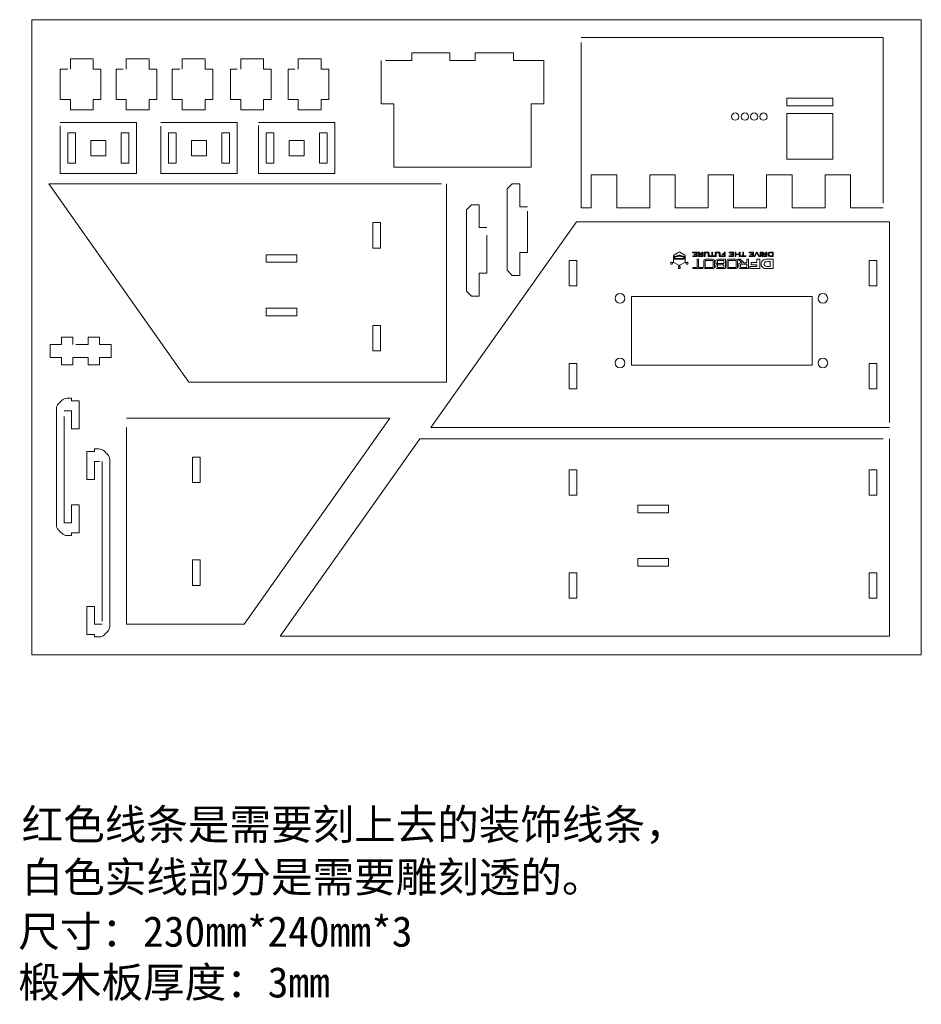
# Model space of a CAD drawing. Header units: inches. Extents: x -515 to 206, y -349 to 168.
# Tile 9 of 9: x -149 to 206, y -219 to 168. Entities that reach past the tile are written whole.
import ezdxf

# ---------------------------------------------------------------- set-up
doc = ezdxf.new("R2010")
doc.units = ezdxf.units.IN
doc.header["$MEASUREMENT"] = 0
doc.layers.add('_U+68F0_U+52EE_U+934A', color=7, linetype='Continuous')

# ---------------------------------------------------------------- blocks, each defined once
blk = doc.blocks.new('block 19')
at = {"layer": '_U+68F0_U+52EE_U+934A', "lineweight": 0}
for points in [[(190.89, 3.36), (8.55, 3.36), (-46.38, -74.33), (193.38, -74.33), (193.38, 3.36)], [(67.38, -8.88), (67.38, -18.88), (70.38, -18.88), (70.38, -8.88), (67.38, -8.88)], [(185.38, -8.88), (185.38, -18.88), (188.38, -18.88), (188.38, -8.88), (185.38, -8.88)], [(94.38, -25.74), (106.38, -25.74), (106.38, -22.74), (94.38, -22.74), (94.38, -25.74)], [(94.38, -46.74), (106.38, -46.74), (106.38, -43.74), (94.38, -43.74), (94.38, -46.74)], [(70.38, -49.4), (67.38, -49.4), (67.38, -59.4), (70.38, -59.4), (70.38, -49.4)], [(188.38, -49.4), (185.38, -49.4), (185.38, -59.4), (188.38, -59.4), (188.38, -49.4)]]:
    blk.add_lwpolyline(points, dxfattribs=at)
blk = doc.blocks.new('block 20')
at = {"layer": '_U+68F0_U+52EE_U+934A', "lineweight": 0}
for points in [[(17.11, 103.65), (-137.43, 103.65), (-82.28, 25.65), (19.05, 25.65), (19.05, 103.65)], [(-6.95, 88.42), (-9.95, 88.42), (-9.95, 78.42), (-6.95, 78.42), (-6.95, 88.42)], [(-51.89, 75.8), (-51.89, 72.8), (-39.89, 72.8), (-39.89, 75.8), (-51.89, 75.8)], [(-51.89, 54.8), (-51.89, 51.8), (-39.89, 51.8), (-39.89, 54.8), (-51.89, 54.8)], [(-6.95, 47.9), (-9.95, 47.9), (-9.95, 37.9), (-6.95, 37.9), (-6.95, 47.9)]]:
    blk.add_lwpolyline(points, dxfattribs=at)
blk = doc.blocks.new('block 21')
at = {"layer": '_U+68F0_U+52EE_U+934A', "lineweight": 0}
for points in [[(-106.82, 7.76), (-106.82, -69.57), (-60.55, -69.57), (-3.27, 11.43), (-106.82, 11.43)], [(-77.82, -13.82), (-80.82, -13.82), (-80.82, -3.82), (-77.82, -3.82), (-77.82, -13.82)], [(-77.82, -54.34), (-80.82, -54.34), (-80.82, -44.34), (-77.82, -44.34), (-77.82, -54.34)]]:
    blk.add_lwpolyline(points, dxfattribs=at)
blk = doc.blocks.new('block 39')
at = {"layer": '_U+68F0_U+52EE_U+934A', "lineweight": 0}
for points in [[(-93.32, 126.38), (-93.32, 107.76), (-63.32, 107.76), (-63.32, 127.76), (-93.32, 127.76)], [(-90.32, 111.76), (-87.32, 111.76), (-87.32, 123.76), (-90.32, 123.76), (-90.32, 111.76)], [(-81.32, 114.76), (-75.32, 114.76), (-75.32, 120.76), (-81.32, 120.76), (-81.32, 114.76)], [(-69.32, 111.76), (-66.32, 111.76), (-66.32, 123.76), (-69.32, 123.76), (-69.32, 111.76)]]:
    blk.add_lwpolyline(points, dxfattribs=at)
blk = doc.blocks.new('block 40')
at = {"layer": '_U+68F0_U+52EE_U+934A', "lineweight": 0}
for points in [[(-54.89, 126.65), (-54.89, 107.76), (-24.89, 107.76), (-24.89, 127.76), (-54.89, 127.76)], [(-51.89, 111.76), (-48.89, 111.76), (-48.89, 123.76), (-51.89, 123.76), (-51.89, 111.76)], [(-42.89, 114.76), (-36.89, 114.76), (-36.89, 120.76), (-42.89, 120.76), (-42.89, 114.76)], [(-30.89, 111.76), (-27.89, 111.76), (-27.89, 123.76), (-30.89, 123.76), (-30.89, 111.76)]]:
    blk.add_lwpolyline(points, dxfattribs=at)
blk = doc.blocks.new('block 41')
at = {"layer": '_U+68F0_U+52EE_U+934A', "lineweight": 0}
for points in [[(-132.94, 126.47), (-132.94, 107.76), (-102.94, 107.76), (-102.94, 127.76), (-132.94, 127.76)], [(-126.94, 123.76), (-129.94, 123.76), (-129.94, 111.76), (-126.94, 111.76), (-126.94, 123.76)], [(-114.94, 120.76), (-120.94, 120.76), (-120.94, 114.76), (-114.94, 114.76), (-114.94, 120.76)], [(-105.94, 123.76), (-108.94, 123.76), (-108.94, 111.76), (-105.94, 111.76), (-105.94, 123.76)]]:
    blk.add_lwpolyline(points, dxfattribs=at)
blk = doc.blocks.new('block 43')
at = {"layer": '_U+68F0_U+52EE_U+934A', "lineweight": 0}
for points in [[(193.38, 9.7), (193.38, 88.77), (70.17, 88.77), (12.89, 7.76), (193.38, 7.76)], [(70.38, 63.52), (70.38, 73.52), (67.38, 73.52), (67.38, 63.52), (70.38, 63.52)], [(188.38, 63.52), (188.38, 73.52), (185.38, 73.52), (185.38, 63.52), (188.38, 63.52)], [(162.88, 59.35), (91.88, 59.35), (91.88, 32.35), (162.88, 32.35), (162.88, 59.35)], [(67.38, 23), (70.38, 23), (70.38, 33), (67.38, 33), (67.38, 23)], [(185.38, 23), (188.38, 23), (188.38, 33), (185.38, 33), (185.38, 23)]]:
    blk.add_lwpolyline(points, dxfattribs=at)
for points in [[(89.23, 58.6), (89.23, 59.65), (88.38, 60.5), (87.33, 60.5), (86.28, 60.5), (85.43, 59.65), (85.43, 58.6), (85.43, 57.55), (86.28, 56.7), (87.33, 56.7), (88.38, 56.7), (89.23, 57.55), (89.23, 58.6)], [(169.03, 58.6), (169.03, 59.65), (168.18, 60.5), (167.13, 60.5), (166.08, 60.5), (165.23, 59.65), (165.23, 58.6), (165.23, 57.55), (166.08, 56.7), (167.13, 56.7), (168.18, 56.7), (169.03, 57.55), (169.03, 58.6)], [(89.23, 33.2), (89.23, 34.25), (88.38, 35.1), (87.33, 35.1), (86.28, 35.1), (85.43, 34.25), (85.43, 33.2), (85.43, 32.15), (86.28, 31.3), (87.33, 31.3), (88.38, 31.3), (89.23, 32.15), (89.23, 33.2)], [(169.03, 33.2), (169.03, 34.25), (168.18, 35.1), (167.13, 35.1), (166.08, 35.1), (165.23, 34.25), (165.23, 33.2), (165.23, 32.15), (166.08, 31.3), (167.13, 31.3), (168.18, 31.3), (169.03, 32.15), (169.03, 33.2)]]:
    blk.add_open_spline(points, degree=3, knots=[0, 0, 0, 0, 1, 1, 1, 2, 2, 2, 3, 3, 3, 4, 4, 4, 4], dxfattribs=at)
blk = doc.blocks.new('block 45')
at = {"layer": '_U+68F0_U+52EE_U+934A', "color": 1, "lineweight": 9}
for points in [[(117.65, 76.84), (117.65, 75.12), (115.93, 75.12), (115.93, 75.38), (117.33, 75.38), (117.33, 75.82), (116.48, 75.82), (116.48, 76.07), (117.33, 76.07), (117.33, 76.59), (115.91, 76.59), (115.91, 76.84), (117.65, 76.84)], [(123.4, 75.38), (123.4, 76.84), (123.73, 76.84), (123.73, 75.38), (124.54, 75.38), (124.54, 75.12), (122.59, 75.12), (122.59, 75.38), (123.4, 75.38)], [(128.64, 76.84), (128.64, 75.12), (126.93, 75.12), (126.93, 75.38), (128.31, 75.38), (128.31, 75.91), (127.53, 75.91), (127.53, 76.16), (128.31, 76.16), (128.31, 76.84), (128.64, 76.84)], [(132.02, 76.84), (132.02, 75.12), (130.29, 75.12), (130.29, 75.38), (131.69, 75.38), (131.69, 75.82), (130.85, 75.82), (130.85, 76.07), (131.69, 76.07), (131.69, 76.59), (130.27, 76.59), (130.27, 76.84), (132.02, 76.84)], [(134.58, 76.84), (134.58, 75.13), (134.26, 75.13), (134.26, 75.82), (132.89, 75.82), (132.89, 75.13), (132.57, 75.13), (132.57, 76.84), (132.89, 76.84), (132.89, 76.07), (134.26, 76.07), (134.26, 76.84), (134.58, 76.84)], [(135.64, 75.38), (135.64, 76.84), (135.96, 76.84), (135.96, 75.38), (136.77, 75.38), (136.77, 75.12), (134.82, 75.12), (134.82, 75.38), (135.64, 75.38)], [(139.84, 76.84), (139.84, 75.12), (138.11, 75.12), (138.11, 75.38), (139.52, 75.38), (139.52, 75.82), (138.67, 75.82), (138.67, 76.07), (139.52, 76.07), (139.52, 76.59), (138.1, 76.59), (138.1, 76.84), (139.84, 76.84)], [(141.27, 76.84), (142.26, 75.12), (141.91, 75.12), (141.14, 76.5), (140.4, 75.12), (140.08, 75.12), (141.02, 76.84), (141.27, 76.84)], [(142.49, 76.84), (142.81, 76.84), (142.81, 75.13), (142.49, 75.13), (142.49, 76.84)]]:
    blk.add_lwpolyline(points, dxfattribs=at)
for points, knots in [([(119.89, 76.84), (119.89, 76.84), (119.89, 75.12), (119.89, 75.12), (119.89, 75.12), (118.51, 75.12), (118.51, 75.12), (118.38, 75.12), (118.29, 75.15), (118.24, 75.2), (118.18, 75.25), (118.15, 75.34), (118.15, 75.46), (118.15, 75.46), (118.15, 75.84), (118.15, 75.84), (118.15, 75.96), (118.18, 76.04), (118.24, 76.09), (118.29, 76.14), (118.38, 76.17), (118.51, 76.17), (118.51, 76.17), (118.74, 76.17), (118.74, 76.17), (118.74, 76.17), (117.98, 76.84), (117.98, 76.84), (117.98, 76.84), (118.41, 76.84), (118.41, 76.84), (118.41, 76.84), (119.1, 76.17), (119.1, 76.17), (119.1, 76.17), (119.57, 76.17), (119.57, 76.17), (119.57, 76.17), (119.57, 76.84), (119.57, 76.84), (119.57, 76.84), (119.89, 76.84), (119.89, 76.84)], [0, 0, 0, 0, 1, 1, 1, 2, 2, 2, 3, 3, 3, 4, 4, 4, 5, 5, 5, 6, 6, 6, 7, 7, 7, 8, 8, 8, 9, 9, 9, 10, 10, 10, 11, 11, 11, 12, 12, 12, 13, 13, 13, 14, 14, 14, 14]), ([(118.65, 75.38), (118.65, 75.38), (119.57, 75.38), (119.57, 75.38), (119.57, 75.38), (119.57, 75.93), (119.57, 75.93), (119.57, 75.93), (118.65, 75.93), (118.65, 75.93), (118.58, 75.93), (118.53, 75.92), (118.51, 75.89), (118.48, 75.87), (118.47, 75.82), (118.47, 75.75), (118.47, 75.75), (118.47, 75.55), (118.47, 75.55), (118.47, 75.49), (118.48, 75.44), (118.51, 75.41), (118.54, 75.39), (118.58, 75.38), (118.65, 75.38)], [0, 0, 0, 0, 1, 1, 1, 2, 2, 2, 3, 3, 3, 4, 4, 4, 5, 5, 5, 6, 6, 6, 7, 7, 7, 8, 8, 8, 8]), ([(122.02, 75.12), (122.02, 75.12), (122.02, 76.58), (122.02, 76.58), (122.02, 76.58), (120.77, 76.58), (120.77, 76.58), (120.77, 76.58), (120.77, 75.12), (120.77, 75.12), (120.77, 75.12), (120.44, 75.12), (120.44, 75.12), (120.44, 75.12), (120.44, 76.43), (120.44, 76.43), (120.44, 76.59), (120.47, 76.7), (120.53, 76.76), (120.59, 76.81), (120.7, 76.84), (120.86, 76.84), (120.86, 76.84), (121.93, 76.84), (121.93, 76.84), (122.09, 76.84), (122.2, 76.81), (122.26, 76.75), (122.32, 76.7), (122.35, 76.59), (122.35, 76.43), (122.35, 76.43), (122.35, 75.12), (122.35, 75.12), (122.35, 75.12), (122.02, 75.12), (122.02, 75.12)], [0, 0, 0, 0, 1, 1, 1, 2, 2, 2, 3, 3, 3, 4, 4, 4, 5, 5, 5, 6, 6, 6, 7, 7, 7, 8, 8, 8, 9, 9, 9, 10, 10, 10, 11, 11, 11, 12, 12, 12, 12]), ([(126.36, 75.12), (126.36, 75.12), (126.36, 76.58), (126.36, 76.58), (126.36, 76.58), (125.11, 76.58), (125.11, 76.58), (125.11, 76.58), (125.11, 75.12), (125.11, 75.12), (125.11, 75.12), (124.78, 75.12), (124.78, 75.12), (124.78, 75.12), (124.78, 76.43), (124.78, 76.43), (124.78, 76.59), (124.81, 76.7), (124.87, 76.76), (124.93, 76.81), (125.04, 76.84), (125.2, 76.84), (125.2, 76.84), (126.26, 76.84), (126.26, 76.84), (126.43, 76.84), (126.54, 76.81), (126.6, 76.75), (126.65, 76.7), (126.68, 76.59), (126.68, 76.43), (126.68, 76.43), (126.68, 75.12), (126.68, 75.12), (126.68, 75.12), (126.36, 75.12), (126.36, 75.12)], [0, 0, 0, 0, 1, 1, 1, 2, 2, 2, 3, 3, 3, 4, 4, 4, 5, 5, 5, 6, 6, 6, 7, 7, 7, 8, 8, 8, 9, 9, 9, 10, 10, 10, 11, 11, 11, 12, 12, 12, 12]), ([(145.04, 76.84), (145.04, 76.84), (145.04, 75.12), (145.04, 75.12), (145.04, 75.12), (143.66, 75.12), (143.66, 75.12), (143.54, 75.12), (143.44, 75.15), (143.39, 75.2), (143.33, 75.25), (143.3, 75.34), (143.3, 75.46), (143.3, 75.46), (143.3, 75.84), (143.3, 75.84), (143.3, 75.96), (143.33, 76.04), (143.39, 76.09), (143.44, 76.14), (143.54, 76.17), (143.66, 76.17), (143.66, 76.17), (143.89, 76.17), (143.89, 76.17), (143.89, 76.17), (143.13, 76.84), (143.13, 76.84), (143.13, 76.84), (143.57, 76.84), (143.57, 76.84), (143.57, 76.84), (144.25, 76.17), (144.25, 76.17), (144.25, 76.17), (144.72, 76.17), (144.72, 76.17), (144.72, 76.17), (144.72, 76.84), (144.72, 76.84), (144.72, 76.84), (145.04, 76.84), (145.04, 76.84)], [0, 0, 0, 0, 1, 1, 1, 2, 2, 2, 3, 3, 3, 4, 4, 4, 5, 5, 5, 6, 6, 6, 7, 7, 7, 8, 8, 8, 9, 9, 9, 10, 10, 10, 11, 11, 11, 12, 12, 12, 13, 13, 13, 14, 14, 14, 14]), ([(143.81, 75.38), (143.81, 75.38), (144.72, 75.38), (144.72, 75.38), (144.72, 75.38), (144.72, 75.93), (144.72, 75.93), (144.72, 75.93), (143.81, 75.93), (143.81, 75.93), (143.73, 75.93), (143.68, 75.92), (143.66, 75.89), (143.63, 75.87), (143.62, 75.82), (143.62, 75.75), (143.62, 75.75), (143.62, 75.55), (143.62, 75.55), (143.62, 75.49), (143.64, 75.44), (143.66, 75.41), (143.69, 75.39), (143.74, 75.38), (143.81, 75.38)], [0, 0, 0, 0, 1, 1, 1, 2, 2, 2, 3, 3, 3, 4, 4, 4, 5, 5, 5, 6, 6, 6, 7, 7, 7, 8, 8, 8, 8]), ([(146.63, 75.12), (146.47, 75.12), (146.33, 75.14), (146.22, 75.16), (146.11, 75.18), (146.01, 75.21), (145.94, 75.26), (145.82, 75.33), (145.73, 75.43), (145.67, 75.56), (145.6, 75.69), (145.57, 75.83), (145.57, 75.98), (145.57, 76.27), (145.66, 76.48), (145.83, 76.62), (146.01, 76.77), (146.27, 76.84), (146.63, 76.84), (146.63, 76.84), (147.62, 76.84), (147.62, 76.84), (147.62, 76.84), (147.62, 75.12), (147.62, 75.12), (147.62, 75.12), (146.63, 75.12), (146.63, 75.12)], [0, 0, 0, 0, 1, 1, 1, 2, 2, 2, 3, 3, 3, 4, 4, 4, 5, 5, 5, 6, 6, 6, 7, 7, 7, 8, 8, 8, 9, 9, 9, 9]), ([(146.66, 75.38), (146.66, 75.38), (147.29, 75.38), (147.29, 75.38), (147.29, 75.38), (147.29, 76.58), (147.29, 76.58), (147.29, 76.58), (146.66, 76.58), (146.66, 76.58), (146.39, 76.58), (146.19, 76.53), (146.07, 76.44), (145.95, 76.34), (145.89, 76.19), (145.89, 75.97), (145.89, 75.76), (145.95, 75.61), (146.07, 75.52), (146.19, 75.43), (146.39, 75.38), (146.66, 75.38)], [0, 0, 0, 0, 1, 1, 1, 2, 2, 2, 3, 3, 3, 4, 4, 4, 5, 5, 5, 6, 6, 6, 7, 7, 7, 7])]:
    blk.add_open_spline(points, degree=3, knots=knots, dxfattribs=at)
blk = doc.blocks.new('block 47')
at = {"layer": '_U+68F0_U+52EE_U+934A', "color": 1, "lineweight": 9}
for points in [[(117.63, 70.81), (117.63, 74), (118.25, 74), (118.25, 70.81), (119.93, 70.81), (119.93, 70.31), (115.94, 70.31), (115.94, 70.81), (117.63, 70.81)], [(123.92, 73.49), (120.86, 73.49), (120.86, 70.81), (123.92, 70.81), (123.92, 73.49)], [(132.98, 73.49), (129.92, 73.49), (129.92, 70.81), (132.98, 70.81), (132.98, 73.49)]]:
    blk.add_lwpolyline(points, dxfattribs=at)
for points, knots in [([(124.53, 71.18), (124.53, 70.84), (124.47, 70.62), (124.35, 70.49), (124.23, 70.37), (124, 70.31), (123.66, 70.31), (123.66, 70.31), (121.11, 70.31), (121.11, 70.31), (120.78, 70.31), (120.55, 70.37), (120.43, 70.49), (120.31, 70.61), (120.25, 70.84), (120.25, 71.18), (120.25, 71.18), (120.25, 73.13), (120.25, 73.13), (120.25, 73.47), (120.31, 73.7), (120.43, 73.82), (120.55, 73.94), (120.78, 74), (121.11, 74), (121.11, 74), (123.66, 74), (123.66, 74), (124, 74), (124.23, 73.94), (124.35, 73.81), (124.47, 73.69), (124.53, 73.46), (124.53, 73.13), (124.53, 73.13), (124.53, 71.18), (124.53, 71.18)], [0, 0, 0, 0, 1, 1, 1, 2, 2, 2, 3, 3, 3, 4, 4, 4, 5, 5, 5, 6, 6, 6, 7, 7, 7, 8, 8, 8, 9, 9, 9, 10, 10, 10, 11, 11, 11, 12, 12, 12, 12]), ([(128.8, 74), (128.8, 74), (128.8, 70.31), (128.8, 70.31), (128.8, 70.31), (125.82, 70.31), (125.82, 70.31), (125.54, 70.31), (125.34, 70.36), (125.22, 70.48), (125.1, 70.59), (125.04, 70.77), (125.04, 71.02), (125.04, 71.02), (125.04, 71.45), (125.04, 71.45), (125.04, 71.65), (125.09, 71.8), (125.19, 71.9), (125.29, 71.99), (125.44, 72.06), (125.65, 72.08), (125.45, 72.11), (125.29, 72.18), (125.18, 72.3), (125.07, 72.42), (125.02, 72.59), (125.02, 72.8), (125.02, 72.8), (125.02, 73.28), (125.02, 73.28), (125.02, 73.52), (125.1, 73.7), (125.27, 73.82), (125.44, 73.94), (125.7, 74), (126.04, 74), (126.04, 74), (128.8, 74), (128.8, 74)], [0, 0, 0, 0, 1, 1, 1, 2, 2, 2, 3, 3, 3, 4, 4, 4, 5, 5, 5, 6, 6, 6, 7, 7, 7, 8, 8, 8, 9, 9, 9, 10, 10, 10, 11, 11, 11, 12, 12, 12, 13, 13, 13, 13]), ([(133.59, 71.18), (133.59, 70.84), (133.53, 70.62), (133.41, 70.49), (133.29, 70.37), (133.06, 70.31), (132.72, 70.31), (132.72, 70.31), (130.17, 70.31), (130.17, 70.31), (129.84, 70.31), (129.61, 70.37), (129.49, 70.49), (129.37, 70.61), (129.31, 70.84), (129.31, 71.18), (129.31, 71.18), (129.31, 73.13), (129.31, 73.13), (129.31, 73.47), (129.37, 73.7), (129.49, 73.82), (129.61, 73.94), (129.84, 74), (130.17, 74), (130.17, 74), (132.72, 74), (132.72, 74), (133.06, 74), (133.29, 73.94), (133.41, 73.81), (133.53, 73.69), (133.59, 73.46), (133.59, 73.13), (133.59, 73.13), (133.59, 71.18), (133.59, 71.18)], [0, 0, 0, 0, 1, 1, 1, 2, 2, 2, 3, 3, 3, 4, 4, 4, 5, 5, 5, 6, 6, 6, 7, 7, 7, 8, 8, 8, 9, 9, 9, 10, 10, 10, 11, 11, 11, 12, 12, 12, 12]), ([(137.85, 74), (137.85, 74), (137.85, 70.31), (137.85, 70.31), (137.85, 70.31), (134.87, 70.31), (134.87, 70.31), (134.6, 70.31), (134.4, 70.36), (134.27, 70.48), (134.15, 70.59), (134.09, 70.77), (134.09, 71.02), (134.09, 71.02), (134.09, 71.85), (134.09, 71.85), (134.09, 72.1), (134.15, 72.28), (134.27, 72.39), (134.4, 72.5), (134.6, 72.56), (134.87, 72.56), (134.87, 72.56), (135.41, 72.56), (135.41, 72.56), (135.41, 72.56), (133.73, 74), (133.73, 74), (133.73, 74), (134.64, 74), (134.64, 74), (134.64, 74), (136.14, 72.56), (136.14, 72.56), (136.14, 72.56), (137.23, 72.56), (137.23, 72.56), (137.23, 72.56), (137.23, 74), (137.23, 74), (137.23, 74), (137.85, 74), (137.85, 74)], [0, 0, 0, 0, 1, 1, 1, 2, 2, 2, 3, 3, 3, 4, 4, 4, 5, 5, 5, 6, 6, 6, 7, 7, 7, 8, 8, 8, 9, 9, 9, 10, 10, 10, 11, 11, 11, 12, 12, 12, 13, 13, 13, 14, 14, 14, 14]), ([(125.64, 73.06), (125.64, 73.06), (125.64, 72.75), (125.64, 72.75), (125.64, 72.58), (125.67, 72.46), (125.73, 72.4), (125.79, 72.34), (125.89, 72.3), (126.05, 72.3), (126.05, 72.3), (128.18, 72.3), (128.18, 72.3), (128.18, 72.3), (128.18, 73.49), (128.18, 73.49), (128.18, 73.49), (126.05, 73.49), (126.05, 73.49), (125.89, 73.49), (125.79, 73.46), (125.73, 73.4), (125.67, 73.33), (125.64, 73.22), (125.64, 73.06)], [0, 0, 0, 0, 1, 1, 1, 2, 2, 2, 3, 3, 3, 4, 4, 4, 5, 5, 5, 6, 6, 6, 7, 7, 7, 8, 8, 8, 8]), ([(125.67, 71.49), (125.67, 71.49), (125.67, 71.12), (125.67, 71.12), (125.67, 71), (125.7, 70.92), (125.75, 70.87), (125.8, 70.83), (125.9, 70.8), (126.05, 70.8), (126.05, 70.8), (128.18, 70.8), (128.18, 70.8), (128.18, 70.8), (128.18, 71.82), (128.18, 71.82), (128.18, 71.82), (126.05, 71.82), (126.05, 71.82), (125.91, 71.82), (125.81, 71.8), (125.75, 71.75), (125.7, 71.7), (125.67, 71.62), (125.67, 71.49)], [0, 0, 0, 0, 1, 1, 1, 2, 2, 2, 3, 3, 3, 4, 4, 4, 5, 5, 5, 6, 6, 6, 7, 7, 7, 8, 8, 8, 8]), ([(135.11, 70.79), (135.11, 70.79), (137.23, 70.79), (137.23, 70.79), (137.23, 70.79), (137.23, 72.08), (137.23, 72.08), (137.23, 72.08), (135.11, 72.08), (135.11, 72.08), (134.96, 72.08), (134.86, 72.05), (134.8, 72), (134.74, 71.94), (134.72, 71.84), (134.72, 71.7), (134.72, 71.7), (134.72, 71.17), (134.72, 71.17), (134.72, 71.03), (134.74, 70.93), (134.8, 70.87), (134.86, 70.81), (134.96, 70.79), (135.11, 70.79)], [0, 0, 0, 0, 1, 1, 1, 2, 2, 2, 3, 3, 3, 4, 4, 4, 5, 5, 5, 6, 6, 6, 7, 7, 7, 8, 8, 8, 8])]:
    blk.add_open_spline(points, degree=3, knots=knots, dxfattribs=at)
blk = doc.blocks.new('block 46')
at = {"layer": '_U+68F0_U+52EE_U+934A', "color": 1, "lineweight": 9}
blk.add_lwpolyline([(138.34, 71.17), (141.21, 71.17), (141.21, 71.81), (138.96, 71.81), (138.96, 72.7), (141.21, 72.7), (141.21, 74), (142.36, 74), (142.36, 70.31), (138.34, 70.31), (138.34, 71.17)], dxfattribs=at)
for points, knots in [([(142.84, 72.13), (142.84, 72.84), (143.14, 73.37), (143.73, 73.71), (144.06, 73.9), (144.59, 74), (145.32, 74), (145.32, 74), (147.62, 74), (147.62, 74), (147.62, 74), (147.62, 70.31), (147.62, 70.31), (147.62, 70.31), (145.1, 70.31), (145.1, 70.31), (144.44, 70.31), (143.91, 70.44), (143.52, 70.71), (143.07, 71.03), (142.84, 71.5), (142.84, 72.13)], [0, 0, 0, 0, 1, 1, 1, 2, 2, 2, 3, 3, 3, 4, 4, 4, 5, 5, 5, 6, 6, 6, 7, 7, 7, 7]), ([(144.02, 72.12), (144.02, 71.5), (144.38, 71.19), (145.09, 71.19), (145.09, 71.19), (146.47, 71.19), (146.47, 71.19), (146.47, 71.19), (146.47, 73.09), (146.47, 73.09), (146.47, 73.09), (145.51, 73.09), (145.51, 73.09), (145.04, 73.09), (144.7, 73.04), (144.49, 72.94), (144.18, 72.8), (144.02, 72.52), (144.02, 72.12)], [0, 0, 0, 0, 1, 1, 1, 2, 2, 2, 3, 3, 3, 4, 4, 4, 5, 5, 5, 6, 6, 6, 6])]:
    blk.add_open_spline(points, degree=3, knots=knots, dxfattribs=at)
at = {"layer": '_U+68F0_U+52EE_U+934A'}
blk.add_blockref('block 47', (0, 0), dxfattribs=at)
blk = doc.blocks.new('block 44')
at = {"layer": '_U+68F0_U+52EE_U+934A', "color": 1, "lineweight": 9}
for points, knots in [([(107.29, 72.25), (107.39, 72.07), (107.62, 72.01), (107.8, 72.12), (107.94, 72.19), (108, 72.34), (107.99, 72.49), (107.99, 72.49), (108.49, 72.78), (108.49, 72.78), (108.49, 72.78), (108.49, 72.77), (108.5, 72.77), (108.5, 72.77), (108.5, 72.77), (108.5, 72.77), (108.5, 72.77), (108.5, 72.77), (108.5, 72.77), (108.51, 72.76), (108.53, 72.75), (108.55, 72.74), (108.55, 72.74), (108.55, 72.74), (108.55, 72.74), (108.55, 72.74), (110.48, 71.62), (110.48, 71.62), (110.48, 71.62), (110.49, 71.62), (110.49, 71.62), (110.5, 71.62), (110.51, 71.61), (110.52, 71.61), (110.52, 71.61), (110.52, 71.03), (110.52, 71.03), (110.38, 70.97), (110.29, 70.84), (110.29, 70.68), (110.29, 70.48), (110.46, 70.31), (110.67, 70.31), (110.87, 70.31), (111.04, 70.48), (111.04, 70.68), (111.04, 70.84), (110.95, 70.97), (110.81, 71.03), (110.81, 71.03), (110.81, 71.61), (110.81, 71.61), (110.82, 71.61), (110.83, 71.62), (110.84, 71.62), (110.84, 71.62), (112.83, 72.77), (112.83, 72.77), (112.83, 72.77), (112.83, 72.77), (112.83, 72.77), (112.84, 72.77), (112.84, 72.78), (112.85, 72.78), (112.85, 72.78), (113.35, 72.5), (113.35, 72.5), (113.33, 72.35), (113.4, 72.2), (113.53, 72.13), (113.71, 72.02), (113.94, 72.08), (114.05, 72.26), (114.15, 72.44), (114.09, 72.68), (113.91, 72.78), (113.77, 72.86), (113.61, 72.84), (113.49, 72.75), (113.49, 72.75), (112.99, 73.04), (112.99, 73.04), (112.99, 73.05), (112.99, 73.07), (112.99, 73.08), (112.99, 73.08), (112.99, 75.34), (112.99, 75.34), (112.99, 75.47), (112.92, 75.59), (112.81, 75.66), (112.81, 75.66), (110.85, 76.79), (110.85, 76.79), (110.85, 76.79), (110.84, 76.79), (110.84, 76.79), (110.79, 76.82), (110.73, 76.84), (110.66, 76.84), (110.6, 76.84), (110.54, 76.82), (110.49, 76.79), (110.49, 76.79), (108.53, 75.66), (108.53, 75.66), (108.53, 75.66), (108.53, 75.66), (108.53, 75.66), (108.41, 75.6), (108.34, 75.47), (108.34, 75.34), (108.34, 75.34), (108.34, 73.08), (108.34, 73.08), (108.34, 73.06), (108.34, 73.05), (108.34, 73.03), (108.34, 73.03), (107.84, 72.74), (107.84, 72.74), (107.72, 72.83), (107.56, 72.85), (107.42, 72.77), (107.24, 72.67), (107.18, 72.44), (107.29, 72.25)], [0, 0, 0, 0, 1, 1, 1, 2, 2, 2, 3, 3, 3, 4, 4, 4, 5, 5, 5, 6, 6, 6, 7, 7, 7, 8, 8, 8, 9, 9, 9, 10, 10, 10, 11, 11, 11, 12, 12, 12, 13, 13, 13, 14, 14, 14, 15, 15, 15, 16, 16, 16, 17, 17, 17, 18, 18, 18, 19, 19, 19, 20, 20, 20, 21, 21, 21, 22, 22, 22, 23, 23, 23, 24, 24, 24, 25, 25, 25, 26, 26, 26, 27, 27, 27, 28, 28, 28, 29, 29, 29, 30, 30, 30, 31, 31, 31, 32, 32, 32, 33, 33, 33, 34, 34, 34, 35, 35, 35, 36, 36, 36, 37, 37, 37, 38, 38, 38, 39, 39, 39, 40, 40, 40, 41, 41, 41, 42, 42, 42, 42]), ([(108.63, 74.85), (108.63, 74.93), (108.7, 75), (108.81, 75.03), (108.81, 75.03), (110.52, 75.57), (110.52, 75.57), (110.57, 75.58), (110.62, 75.59), (110.67, 75.59), (110.72, 75.59), (110.77, 75.58), (110.81, 75.57), (110.81, 75.57), (110.81, 75.56), (110.81, 75.56), (110.81, 75.56), (112.52, 75.03), (112.52, 75.03), (112.63, 74.99), (112.7, 74.93), (112.7, 74.85), (112.7, 74.85), (112.7, 74.01), (112.7, 74.01), (112.7, 74.01), (108.63, 74.01), (108.63, 74.01), (108.63, 74.01), (108.63, 74.85), (108.63, 74.85)], [0, 0, 0, 0, 1, 1, 1, 2, 2, 2, 3, 3, 3, 4, 4, 4, 5, 5, 5, 6, 6, 6, 7, 7, 7, 8, 8, 8, 9, 9, 9, 10, 10, 10, 10]), ([(112.49, 74.92), (112.49, 74.92), (110.78, 75.46), (110.78, 75.46), (110.71, 75.48), (110.62, 75.48), (110.55, 75.46), (110.55, 75.46), (108.84, 74.93), (108.84, 74.93), (108.78, 74.91), (108.74, 74.87), (108.74, 74.85), (108.74, 74.85), (108.74, 74.12), (108.74, 74.12), (108.74, 74.12), (112.59, 74.12), (112.59, 74.12), (112.59, 74.12), (112.59, 74.85), (112.59, 74.85), (112.59, 74.87), (112.56, 74.9), (112.49, 74.92)], [0, 0, 0, 0, 1, 1, 1, 2, 2, 2, 3, 3, 3, 4, 4, 4, 5, 5, 5, 6, 6, 6, 7, 7, 7, 8, 8, 8, 8]), ([(112.41, 74.29), (112.41, 74.29), (108.92, 74.29), (108.92, 74.29), (108.92, 74.29), (108.92, 74.7), (108.92, 74.7), (108.92, 74.74), (108.97, 74.79), (109.05, 74.81), (109.05, 74.81), (109.05, 74.81), (109.05, 74.81), (109.05, 74.81), (110.55, 75.28), (110.55, 75.28), (110.55, 75.28), (110.55, 75.28), (110.55, 75.28), (110.59, 75.29), (110.62, 75.3), (110.67, 75.3), (110.71, 75.3), (110.75, 75.29), (110.78, 75.28), (110.78, 75.28), (110.78, 75.28), (110.78, 75.28), (110.78, 75.28), (112.28, 74.81), (112.28, 74.81), (112.28, 74.81), (112.29, 74.81), (112.29, 74.81), (112.36, 74.79), (112.41, 74.74), (112.41, 74.7), (112.41, 74.7), (112.41, 74.29), (112.41, 74.29)], [0, 0, 0, 0, 1, 1, 1, 2, 2, 2, 3, 3, 3, 4, 4, 4, 5, 5, 5, 6, 6, 6, 7, 7, 7, 8, 8, 8, 9, 9, 9, 10, 10, 10, 11, 11, 11, 12, 12, 12, 13, 13, 13, 13])]:
    blk.add_open_spline(points, degree=3, knots=knots, dxfattribs=at)
at = {"layer": '_U+68F0_U+52EE_U+934A'}
for name in ['block 45', 'block 46']:
    blk.add_blockref(name, (0, 0), dxfattribs=at)
blk = doc.blocks.new('block 42')
at = {"layer": '_U+68F0_U+52EE_U+934A'}
for name in ['block 43', 'block 44']:
    blk.add_blockref(name, (0, 0), dxfattribs=at)
blk = doc.blocks.new('block 58')
at = {"layer": '_U+68F0_U+52EE_U+934A', "lineweight": 0}
for points in [[(190.89, 96.13), (190.89, 161.26), (72.01, 161.26)], [(72.01, 159.28), (72.01, 94.26), (76.01, 94.26), (76.01, 107.26), (86.01, 107.26), (86.01, 94.26), (99.01, 94.26), (99.01, 107.26), (109.01, 107.26), (109.01, 94.26), (122.01, 94.26), (122.01, 107.26), (132.01, 107.26), (132.01, 94.26), (145.01, 94.26), (145.01, 107.26), (155.01, 107.26), (155.01, 94.26), (168.01, 94.26), (168.01, 107.26), (178.01, 107.26), (178.01, 94.26), (190.89, 94.26)], [(171.01, 137.33), (171.01, 134.33), (153.01, 134.33), (153.01, 137.33), (171.01, 137.33)], [(171.01, 113.33), (153.01, 113.33), (153.01, 131.33), (171.01, 131.33), (171.01, 113.33)]]:
    blk.add_lwpolyline(points, dxfattribs=at)
blk = doc.blocks.new('block 57')
at = {"layer": '_U+68F0_U+52EE_U+934A', "lineweight": 0}
for points in [[(134.07, 130.14), (134.07, 129.34), (133.43, 128.7), (132.63, 128.7), (131.84, 128.7), (131.19, 129.34), (131.19, 130.14), (131.19, 130.93), (131.84, 131.58), (132.63, 131.58), (133.43, 131.58), (134.07, 130.93), (134.07, 130.14)], [(137.91, 130.14), (137.91, 129.34), (137.26, 128.7), (136.47, 128.7), (135.67, 128.7), (135.03, 129.34), (135.03, 130.14), (135.03, 130.93), (135.67, 131.58), (136.47, 131.58), (137.26, 131.58), (137.91, 130.93), (137.91, 130.14)], [(141.57, 130.14), (141.57, 129.34), (140.93, 128.7), (140.13, 128.7), (139.34, 128.7), (138.69, 129.34), (138.69, 130.14), (138.69, 130.93), (139.34, 131.58), (140.13, 131.58), (140.93, 131.58), (141.57, 130.93), (141.57, 130.14)], [(145.22, 130.14), (145.22, 129.34), (144.58, 128.7), (143.78, 128.7), (142.99, 128.7), (142.34, 129.34), (142.34, 130.14), (142.34, 130.93), (142.99, 131.58), (143.78, 131.58), (144.58, 131.58), (145.22, 130.93), (145.22, 130.14)]]:
    blk.add_open_spline(points, degree=3, knots=[0, 0, 0, 0, 1, 1, 1, 2, 2, 2, 3, 3, 3, 4, 4, 4, 4], dxfattribs=at)
at = {"layer": '_U+68F0_U+52EE_U+934A'}
blk.add_blockref('block 58', (0, 0), dxfattribs=at)

msp = doc.modelspace()

# ---------------------------------------------------------------- linework, layer by layer
at = {"layer": '_U+68F0_U+52EE_U+934A', "lineweight": 0}
for points in [[(205.87, -81.72), (-144.13, -81.72), (-144.13, 168.28), (205.87, 168.28), (205.87, -81.72)], [(-4.94, 152.23), (5.37, 152.23), (5.37, 155.23), (20.37, 155.23), (20.37, 152.23), (30.37, 152.23), (30.37, 155.23), (45.37, 155.23), (45.37, 152.23), (57.37, 152.23), (57.37, 135.23), (52.37, 135.23), (52.37, 110.23), (-1.63, 110.23), (-1.63, 135.23), (-6.63, 135.23), (-6.63, 152.23)], [(-129.94, 148.81), (-132.94, 148.81), (-132.94, 136.81), (-128.94, 136.81), (-128.94, 132.81), (-119.94, 132.81), (-119.94, 136.81), (-116.94, 136.81), (-116.94, 148.81), (-119.94, 148.81), (-119.94, 152.81), (-128.94, 152.81), (-128.94, 148.81)], [(-108.21, 148.81), (-110.94, 148.81), (-110.94, 136.81), (-106.94, 136.81), (-106.94, 132.81), (-97.94, 132.81), (-97.94, 136.81), (-94.94, 136.81), (-94.94, 148.81), (-97.94, 148.81), (-97.94, 152.81), (-106.94, 152.81), (-106.94, 148.81)], [(-85.9, 148.81), (-88.89, 148.81), (-88.89, 136.81), (-84.89, 136.81), (-84.89, 132.81), (-75.89, 132.81), (-75.89, 136.81), (-72.89, 136.81), (-72.89, 148.81), (-75.89, 148.81), (-75.89, 152.81), (-84.89, 152.81), (-84.89, 148.81)], [(-63.32, 148.81), (-65.89, 148.81), (-65.89, 136.81), (-61.89, 136.81), (-61.89, 132.81), (-52.89, 132.81), (-52.89, 136.81), (-49.89, 136.81), (-49.89, 148.81), (-52.89, 148.81), (-52.89, 152.81), (-61.89, 152.81), (-61.89, 148.81)], [(-40.66, 148.81), (-43.28, 148.81), (-43.28, 136.81), (-39.28, 136.81), (-39.28, 132.81), (-30.28, 132.81), (-30.28, 136.81), (-27.28, 136.81), (-27.28, 148.81), (-30.28, 148.81), (-30.28, 152.81), (-39.28, 152.81), (-39.28, 148.81)], [(50.86, 92.96), (50.86, 76.65), (47.86, 76.65), (47.86, 67.65), (44.86, 67.65), (42.86, 69.65), (42.86, 101.65), (44.86, 103.65), (47.86, 103.65), (47.86, 94.65), (50.86, 94.65)], [(34.87, 83.42), (34.87, 68.48), (31.87, 68.48), (31.87, 59.48), (28.87, 59.48), (26.87, 61.48), (26.87, 93.48), (28.87, 95.48), (31.87, 95.48), (31.87, 86.48), (34.87, 86.48)], [(-126.76, 40.4), (-121.94, 40.4), (-121.94, 43.4), (-117.44, 43.4), (-117.44, 40.4), (-112.94, 40.4), (-112.94, 35.4), (-117.44, 35.4), (-117.44, 32.4), (-121.94, 32.4), (-121.94, 35.4), (-127.94, 35.4), (-127.94, 32.4), (-132.44, 32.4), (-132.44, 35.4), (-136.94, 35.4), (-136.94, 40.4), (-132.44, 40.4), (-132.44, 43.4), (-127.94, 43.4), (-127.94, 40.4)]]:
    msp.add_lwpolyline(points, dxfattribs=at)
for points, knots in [([(-131.44, 12.17), (-131.44, -2.5), (-131.44, -15.03), (-131.44, -29.7), (-130.44, -29.7), (-129.44, -29.7), (-128.44, -29.7), (-128.44, -27.36), (-128.44, -25.03), (-128.44, -22.7), (-127.44, -22.7), (-126.44, -22.7), (-125.44, -22.7), (-125.44, -26.36), (-125.44, -30.03), (-125.44, -33.7), (-126.44, -33.7), (-127.44, -33.7), (-128.44, -33.7), (-128.44, -34.03), (-128.44, -34.36), (-128.44, -34.7), (-129.03, -34.7), (-129.61, -34.7), (-130.2, -34.7), (-131.08, -34.7), (-131.7, -34.44), (-132.32, -33.82), (-132.73, -33.41), (-133.15, -32.99), (-133.56, -32.58), (-134.18, -31.96), (-134.44, -31.33), (-134.44, -30.46), (-134.44, -15.28), (-134.44, -0.11), (-134.44, 15.06), (-134.44, 15.94), (-134.18, 16.56), (-133.56, 17.18), (-133.15, 17.59), (-132.73, 18.01), (-132.32, 18.42), (-131.7, 19.04), (-131.08, 19.3), (-130.2, 19.3), (-129.61, 19.3), (-129.03, 19.3), (-128.44, 19.3), (-128.44, 18.97), (-128.44, 18.64), (-128.44, 18.3), (-127.44, 18.3), (-126.44, 18.3), (-125.44, 18.3), (-125.44, 14.64), (-125.44, 10.97), (-125.44, 7.3), (-126.44, 7.3), (-127.44, 7.3), (-128.44, 7.3), (-128.44, 9.64), (-128.44, 11.97), (-128.44, 14.3), (-129.44, 14.3), (-130.44, 14.3), (-131.44, 14.3)], [0, 0, 0, 0, 1, 1, 1, 2, 2, 2, 3, 3, 3, 4, 4, 4, 5, 5, 5, 6, 6, 6, 7, 7, 7, 8, 8, 8, 9, 9, 9, 10, 10, 10, 11, 11, 11, 12, 12, 12, 13, 13, 13, 14, 14, 14, 15, 15, 15, 16, 16, 16, 17, 17, 17, 18, 18, 18, 19, 19, 19, 20, 20, 20, 21, 21, 21, 22, 22, 22, 22]), ([(-117.44, -5.62), (-118.44, -5.62), (-118.44, -5.62), (-119.44, -5.62), (-119.44, -7.96), (-119.44, -10.29), (-119.44, -12.62), (-120.44, -12.62), (-121.44, -12.62), (-122.44, -12.62), (-122.44, -8.96), (-122.44, -5.29), (-122.44, -1.62), (-121.44, -1.62), (-120.44, -1.62), (-119.44, -1.62), (-119.44, -1.29), (-119.44, -0.96), (-119.44, -0.62), (-118.86, -0.62), (-118.27, -0.62), (-117.68, -0.62), (-116.81, -0.62), (-116.18, -0.88), (-115.56, -1.5), (-115.15, -1.92), (-114.73, -2.33), (-114.32, -2.74), (-113.7, -3.37), (-113.44, -3.99), (-113.44, -4.87), (-113.44, -26.7), (-113.44, -48.54), (-113.44, -70.38), (-113.44, -71.26), (-113.7, -71.88), (-114.32, -72.5), (-114.73, -72.92), (-115.15, -73.33), (-115.56, -73.74), (-116.18, -74.37), (-116.81, -74.62), (-117.68, -74.62), (-118.27, -74.62), (-118.86, -74.62), (-119.44, -74.62), (-119.44, -74.29), (-119.44, -73.96), (-119.44, -73.62), (-120.44, -73.62), (-121.44, -73.62), (-122.44, -73.62), (-122.44, -69.96), (-122.44, -66.29), (-122.44, -62.62), (-121.44, -62.62), (-120.44, -62.62), (-119.44, -62.62), (-119.44, -64.96), (-119.44, -67.29), (-119.44, -69.62), (-118.44, -69.62), (-117.44, -69.62), (-116.44, -69.62)], [0, 0, 0, 0, 1, 1, 1, 2, 2, 2, 3, 3, 3, 4, 4, 4, 5, 5, 5, 6, 6, 6, 7, 7, 7, 8, 8, 8, 9, 9, 9, 10, 10, 10, 11, 11, 11, 12, 12, 12, 13, 13, 13, 14, 14, 14, 15, 15, 15, 16, 16, 16, 17, 17, 17, 18, 18, 18, 19, 19, 19, 20, 20, 20, 21, 21, 21, 21])]:
    msp.add_open_spline(points, degree=3, knots=knots, dxfattribs=at)
msp.add_open_spline([(-116.44, -68.44), (-116.44, -47.11), (-116.44, -26.96), (-116.44, -5.62)], degree=3, dxfattribs=at)

# ---------------------------------------------------------------- block references
at = {"layer": '_U+68F0_U+52EE_U+934A'}
for name in ['block 57', 'block 41', 'block 39', 'block 40', 'block 20', 'block 42', 'block 21', 'block 19']:
    msp.add_blockref(name, (0, 0), dxfattribs=at)

# ---------------------------------------------------------------- texts
at = {"layer": '_U+68F0_U+52EE_U+934A', "color": 7, "char_height": 11.9888, "attachment_point": 7}
for s, insert in [('\\fSimSun|b0|i0|c0|p34;\\W1;红色线条是需要刻上去的装饰线条，', (-148.11, -156.17)), ('\\fSimSun|b0|i0|c0|p34;\\W1;白色实线部分是需要雕刻透的。', (-148.11, -176.49)), ('{\\fSimSun|b0|i0|c134|p34;尺寸：\\fSimSun|b0|i0|c0|p34;230mm*240mm*3\\fSimSun|b0|i0|c134|p34;\\P椴木板厚度：3mm}', (-149.4, -217.85))]:
    msp.add_mtext(s, dxfattribs=dict(at, insert=insert))

doc.saveas('drawing.dxf')
